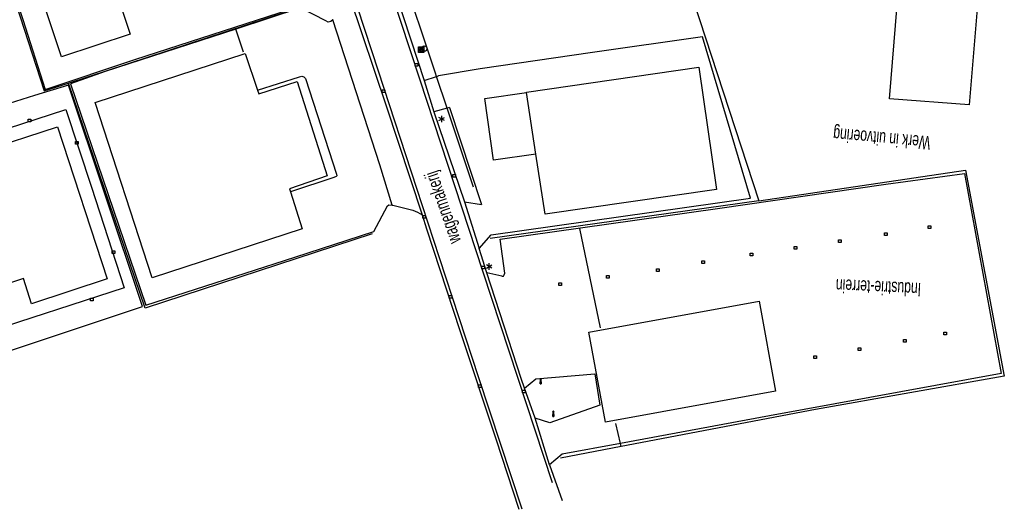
# Model space of a CAD drawing. Extents: x 99796 to 103543, y 406299 to 407646.
# Tile 61 of 85: x 101999 to 102182, y 406558 to 406650. Entities that reach past the tile are written whole.
import ezdxf
from ezdxf.enums import TextEntityAlignment as Align

# ---------------------------------------------------------------- set-up
doc = ezdxf.new("R2010")
doc.units = 0
for name, color, linetype in [('1103', 252, 'CONTINUOUS'), ('1106', 252, 'CONTINUOUS'), ('1110', 252, 'CONTINUOUS'), ('1701', 252, 'CONTINUOUS'), ('2004', 252, 'Hekwerk'), ('2701', 252, 'CONTINUOUS'), ('3001', 252, 'CONTINUOUS'), ('3202', 252, 'CONTINUOUS'), ('3203', 252, 'CONTINUOUS'), ('3605', 252, 'CONTINUOUS'), ('4501', 252, 'CONTINUOUS')]:
    doc.layers.add(name, color=color, linetype=linetype)
doc.linetypes.add('Hekwerk', pattern='A,4,-1,[1,dgnlstyle.shx,S=0.004,R=0,X=0,Y=0],-1', length=6)

# ---------------------------------------------------------------- blocks, each defined once
blk = doc.blocks.new('STRAATKOLK', base_point=(97500.879966, 403507.602474))
at = {"layer": '3605'}
blk.add_polyline3d([(97500.629966, 403507.352474, 0), (97500.629966, 403507.852474, 0), (97501.129966, 403507.852474, 0), (97501.129966, 403507.352474, 0)], close=True, dxfattribs=at)
blk = doc.blocks.new('LICHTMAST', base_point=(106423.199838, 404577.892233))
at = {"layer": '2701'}
for points in [[(106422.680222, 404577.592233, 0), (106423.719453, 404578.192234, 0)], [(106423.719453, 404577.592234, 0), (106422.680222, 404578.192233, 0)], [(106423.199838, 404577.292233, 0), (106423.199838, 404578.492233, 0)]]:
    blk.add_polyline3d(points, dxfattribs=at)
blk = doc.blocks.new('821', base_point=(97500.879966, 403507.602474))
at = {"layer": '3203'}
blk.add_circle((97500.879966, 403507.602474), 0.5, dxfattribs=at)
blk = doc.blocks.new('PAALTJE', base_point=(97500.879966, 403507.602474))
at = {"layer": '3001'}
for points in [[(97500.929966, 403508.552474, 0), (97500.979966, 403508.552474, 0), (97500.979966, 403508.502474, 0), (97500.929966, 403508.502474, 0), (97500.979966, 403507.602474, 0), (97500.779966, 403507.602474, 0), (97500.829966, 403508.502474, 0), (97500.779966, 403508.502474, 0), (97500.779966, 403508.552474, 0), (97500.829966, 403508.552474, 0)], [(97500.829966, 403508.552474, 0), (97500.779966, 403508.552474, 0), (97500.779966, 403508.502474, 0), (97500.829966, 403508.502474, 0), (97500.779966, 403507.602474, 0), (97500.979966, 403507.602474, 0), (97500.929966, 403508.502474, 0), (97500.979966, 403508.502474, 0), (97500.979966, 403508.552474, 0), (97500.929966, 403508.552474, 0)]]:
    blk.add_polyline3d(points, dxfattribs=at)
blk.add_arc((97500.879966, 403508.552474), 0.05, 0, 180, dxfattribs=at)
blk.add_arc((97500.879966, 403508.552474), 0.05, 0, 180, dxfattribs=at)
blk = doc.blocks.new('IMG-BRANDKRAAN-_OF_PUT', base_point=(97500.879966, 403507.602474))
at = {"layer": '3202'}
blk.add_polyline3d([(97500.379966, 403508.102474, 0), (97501.379966, 403508.102474, 0), (97501.379966, 403507.102474, 0), (97500.379966, 403507.102474, 0)], close=True, dxfattribs=at)
for points in [[(97500.416612, 403507.165485, 0), (97500.416612, 403508.044589, 0)], [(97500.438212, 403508.066188, 0), (97501.317777, 403508.066188, 0)], [(97501.317777, 403507.143885, 0), (97500.438212, 403507.143885, 0)], [(97500.686014, 403507.647112, 0), (97501.064867, 403507.647112, 0)], [(97501.064867, 403507.570218, 0), (97500.686014, 403507.570218, 0)], [(97501.339377, 403508.044589, 0), (97501.339377, 403507.165485, 0)]]:
    blk.add_polyline3d(points, dxfattribs=at)
for centre, radius, start, end in [((97500.438212, 403508.044589), 0.0216, 90, 180), ((97500.438212, 403507.165485), 0.0216, 180, 270), ((97500.729891, 403507.603433), 0.220693, 151.888112, 235.200633), ((97500.861966, 403507.458026), 0.411039, 88.615315, 142.645462), ((97500.874768, 403507.858815), 0.513782, 238.188568, 271.964555), ((97500.692137, 403507.608665), 0.038931, 99.048842, 260.951158), ((97500.888723, 403507.458258), 0.411032, 38.321444, 92.345755), ((97500.867946, 403507.861437), 0.51668, 272.710601, 302.730871), ((97501.05858, 403507.608665), 0.038957, 279.287799, 80.712201), ((97501.018321, 403507.605867), 0.220693, 305.766514, 29.079035), ((97501.317777, 403508.044589), 0.0216, 0, 90), ((97501.317777, 403507.165485), 0.0216, 270, 0)]:
    blk.add_arc(centre, radius, start, end, dxfattribs=at)

msp = doc.modelspace()

# ---------------------------------------------------------------- linework, layer by layer
at = {"layer": '1103'}
for points in [[(102068.092956, 406614.951752, 0.020171), (102065.791844, 406622.495837, 0.028), (102057.022139, 406649.498977, 0.004)], [(102042.986735, 406636.379994, 0.103), (102050.788983, 406638.89084, 0.103), (102051.249056, 406639.001109, 0.142), (102051.61488, 406638.890095, 0.154), (102051.906942, 406638.603993, 0.154), (102057.680025, 406620.756872, 0.106), (102057.742982, 406620.451026, 0.106), (102057.639047, 406620.310955, 0.106), (102057.17413, 406620.116867, 0.106), (102049.090623, 406617.448442, 0.106)], [(101992.241203, 406622.557677, 6.346), (101989.877879, 406621.782817, 0.145), (101988.207831, 406626.643948, 0.115), (102007.184832, 406632.776894, 0.196), (102012.006848, 406618.282907, 0.193), (102018.115952, 406599.514149, 0.199), (101990.831926, 406590.671055, 0.145), (101973.089485, 406584.70463, 0.031967)], [(101974.486842, 406580.502875, 0.013049), (101991.021915, 406585.88592, 0.202), (102021.520122, 406596.076079, 0.217)]]:
    msp.add_polyline3d(points, dxfattribs=at)
at = {"layer": '1106'}
for points in [[(102098.020821, 406563.124023, -0.101), (102085.057183, 406602.469049, -0.074), (102073.240935, 406638.431139, -0.041), (102062.509864, 406671.177931, 0.003), (102060.494854, 406677.272879, 0.003), (102059.553101, 406679.785959, 0.006), (102059.208884, 406682.087071, 0.018), (102059.496104, 406683.846898, 0.033), (102060.14803, 406685.455106, 0.024), (102060.836091, 406686.622985, 0.027), (102062.883883, 406688.319109, 0.027), (102064.464896, 406689.045168, 0.021), (102065.855919, 406689.276882, 0.024), (102074.041872, 406688.728891, 0.039), (102115.122884, 406685.59704, 0.072)], [(102060.18789, 406653.803177, -0.027194), (102060.219928, 406653.704084, -0.028), (102066.939979, 406633.499972, -0.106), (102073.665246, 406613.128222, -0.068692)], [(102074.028834, 406638.226993, -0.023), (102075.84603, 406632.389836, -0.02)], [(102075.84603, 406632.389836, -0.02), (102081.582978, 406615.583934, -0.044)], [(102081.582978, 406615.583934, -0.044), (102084.322184, 406606.892832, -0.002)], [(102073.665246, 406613.128222, -0.068692), (102074.510886, 406610.565968, -0.064), (102080.682947, 406591.565125, -0.052), (102087.424978, 406571.340151, -0.046), (102091.748922, 406558.262147, -0.058)], [(102085.765361, 406602.350585, 0.008928), (102084.322184, 406606.892832, -0.002)], [(102092.805415, 406580.828465, -0.03735), (102092.170998, 406582.638956, -0.041), (102085.765361, 406602.350585, 0.008928)], [(102094.773858, 406575.210728, -0.026023), (102092.805415, 406580.828465, -0.03735)], [(102097.46091, 406566.514037, -0.059), (102094.773858, 406575.210728, -0.026023)]]:
    msp.add_polyline3d(points, dxfattribs=at)
at = {"layer": '1110'}
for points in [[(101995.558201, 406681.109555, 0.248026), (101995.552986, 406680.63309, 0.25), (101989.211052, 406679.853015, 0.223), (101999.165027, 406649.614833, 0.235), (102003.376841, 406636.537947, 0.238), (102020.087003, 406642.150097, 0.235), (102055.295094, 406653.58711, 0.223), (102053.624301, 406658.712365, 0.226404)], [(102076.360866, 406638.985835, 0.054247), (102076.167151, 406639.568098, 0.054), (102069.627031, 406659.195907, 0.183), (102063.757836, 406677.278839, 0.225), (102064.644828, 406678.234749, 0.225401)], [(102061.24848, 406677.179001, 0.021329), (102063.932925, 406669.133864, 0.033), (102071.592121, 406645.790078, 0.045), (102074.028834, 406638.226993, -0.023)], [(102072.666868, 406618.048586, -0.088), (102065.522133, 406639.962979, -0.088), (102055.307015, 406671.293788, -0.088), (102055.128201, 406671.841778, -0.088)], [(102057.022139, 406649.498977, 0.004), (102056.673079, 406649.227031, 0.043), (102056.144088, 406649.107821, 0.049), (102055.742129, 406649.348102, 0.049), (102051.01101, 406651.753895, 0.067), (102038.930266, 406647.817008, 0.103762)], [(102057.102977, 406649.609245, 0.003201), (102057.022139, 406649.498977, 0.004)], [(102038.930266, 406647.817008, 0.103762), (102014.534085, 406639.866866, 0.178), (102008.0491, 406637.581028, 0.235), (102022.102012, 406596.289165, 0.208), (102049.957126, 406605.26786, 0.154), (102064.663827, 406610.060818, 0.049), (102067.23614, 406614.856012, 0.04), (102067.464872, 406615.018062, 0.028), (102068.092956, 406614.951752, 0.020171)], [(102084.322184, 406606.892832, -0.002), (102086.540966, 406609.426029, 0.171), (102134.967133, 406616.258956, 0.147), (102125.995889, 406646.366008, 0.204), (102105.436011, 406643.421166, 0.156)], [(102105.436011, 406643.421166, 0.156), (102084.531172, 406640.398093, 0.15), (102076.705082, 406639.097966, -0.023)], [(102074.028834, 406638.226993, -0.023), (102076.360866, 406638.985835, 0.054247)], [(102076.360866, 406638.985835, 0.054247), (102076.705082, 406639.097966, -0.023)], [(102078.340857, 406633.039899, 0.056765), (102076.360866, 406638.985835, 0.054247)], [(102021.520122, 406596.076079, 0.217), (102007.701158, 406637.328081, 0.229), (102001.354008, 406635.398008, 0.214), (101988.309904, 406631.319933, 0.208), (101961.11752, 406622.231714, 0.032778)], [(102078.340857, 406633.039899, 0.056765), (102075.84603, 406632.389836, -0.02)], [(102078.793853, 406633.157991, 0.003), (102078.340857, 406633.039899, 0.056765)], [(102083.242967, 406618.316062, 0.063), (102078.340857, 406633.039899, 0.056765)], [(102078.793853, 406633.157991, 0.003), (102084.734946, 406615.048982, 0.084)], [(102088.526174, 406601.690836, 0.132), (102088.836863, 406601.710953, 0.135), (102089.013814, 406601.925157, 0.135), (102089.092045, 406602.264903, 0.135), (102088.22517, 406608.596034, 0.153), (102128.773092, 406614.3151, 0.132), (102160.164996, 406618.87411, 0.168), (102174.851953, 406620.829888, 0.159), (102181.67892, 406583.540849, 0.234), (102138.503923, 406575.680859, 0.207), (102110.700592, 406570.512019, 0.133683)], [(102092.33491, 406558.211855, -0.088), (102084.277853, 406582.723893, -0.088), (102076.909228, 406605.142318, -0.088), (102072.666868, 406618.048586, -0.088)], [(102068.092956, 406614.951752, 0.020171), (102068.186834, 406614.942066, 0.019), (102071.944161, 406614.011116, 0.01), (102072.834878, 406613.663174, -0.022), (102073.665246, 406613.128222, -0.068692)], [(102081.582978, 406615.583934, -0.044), (102084.734946, 406615.048982, 0.084)], [(102088.526174, 406601.690836, 0.132), (102085.765361, 406602.350585, 0.008928)], [(102092.805415, 406580.828465, -0.03735), (102094.878911, 406582.564823, 0.144), (102105.900928, 406583.477892, 0.141), (102106.851994, 406577.641107, 0.141), (102097.501888, 406574.330069, 0.132), (102094.773858, 406575.210728, -0.026023)], [(102110.700592, 406570.512019, 0.133683), (102099.823862, 406568.489931, 0.105), (102097.46091, 406566.514037, -0.059)], [(102097.46091, 406566.514037, -0.059), (102099.814176, 406559.884138, -0.05)]]:
    msp.add_polyline3d(points, dxfattribs=at)
at = {"layer": '1701'}
for points in [[(102016.103922, 406656.314023, 5.367838), (102019.208952, 406646.826826, 5.371), (102006.389855, 406642.609052, 5.383), (102000.072881, 406661.802866, 5.389), (102009.196117, 406664.862074, 5.389)], [(102177.898868, 406659.875028, 8.01), (102175.728142, 406633.653082, 7.983), (102160.8579, 406634.78408, 7.953), (102162.32492, 406652.276181, 7.872), (102172.071024, 406651.619039, 7.959), (102172.82018, 406660.237126, 7.947), (102171.872839, 406660.35112, 7.947), (102172.050908, 406663.588025, 7.953), (102173.296, 406663.506, 7.952)], [(102012.694909, 406634.116135, 6.859), (102040.64688, 406643.221863, 6.856), (102042.986735, 406636.379994, 0.103)], [(102093.16565, 406635.954194, 7.506054), (102093.157827, 406636.004858, 7.506), (102125.276162, 406640.703939, 7.533)], [(102125.276162, 406640.703939, 7.533), (102128.583848, 406617.861949, 7.497), (102096.618994, 406613.288037, 7.53), (102094.918027, 406624.452732, 7.518205)], [(102042.986735, 406636.379994, 0.103), (102043.212115, 406635.720991, 6.856), (102050.334125, 406638.041101, 6.856), (102055.951863, 406620.439105, 6.883), (102048.903986, 406618.025862, 6.883), (102049.090623, 406617.448442, 0.106)], [(102094.918027, 406624.452732, 7.518205), (102086.990981, 406623.377986, 6.715594), (102085.40587, 406634.832881, 6.74222), (102093.16565, 406635.954194, 7.506054)], [(102094.918027, 406624.452732, 7.518205), (102093.16565, 406635.954194, 7.506054)], [(102049.090623, 406617.448442, 0.106), (102051.32617, 406610.53095, 6.865), (102023.319065, 406601.389088, 6.853), (102012.694909, 406634.116135, 6.859)], [(102005.631014, 406629.591025, 6.349), (102014.895066, 406601.218842, 6.286), (102000.788136, 406596.555896, 6.295), (101999.299138, 406601.247899, 6.346), (101989.648028, 406598.047875, 6.328), (101991.140007, 406593.380086, 6.289), (101977.084859, 406588.803939, 6.28), (101967.738106, 406617.163829, 6.304), (101981.842055, 406621.780954, 6.328), (101982.656, 406619.394, 6.334)], [(101992.241203, 406622.557677, 6.346), (101991.483851, 406624.956019, 6.346), (102005.631014, 406629.591025, 6.349)]]:
    msp.add_polyline3d(points, dxfattribs=at)
msp.add_polyline3d([(102104.781105, 406591.258906, 6.693), (102136.54293, 406597.05583, 6.771), (102139.58016, 406580.255143, 6.723), (102107.876822, 406574.464925, 6.762)], close=True, dxfattribs=at)
at = {"layer": '2004'}
for points in [[(102106.651946, 406681.799106, 0.12), (102115.144118, 406681.01009, 0.126), (102124.316155, 406652.994044, 0.159), (102136.520951, 406615.78808, 0.186)], [(101995.196848, 406680.706851, 0.322), (101988.965928, 406679.895856, 0.325), (102003.192066, 406636.264883, 0.325), (102007.688864, 406637.740843, 0.316265)], [(102007.688864, 406637.740843, 0.316265), (102055.701151, 406653.499939, 0.223), (102053.959577, 406658.829711, 0.222222)], [(102038.930266, 406647.817008, 0.103762), (102038.928031, 406647.824086, 0.253)], [(102040.377914, 406643.466987, 0.256), (102038.930266, 406647.817008, 0.103762)], [(102064.38592, 406609.629057, 0.139), (102022.014841, 406595.712863, 0.187), (102007.688864, 406637.740843, 0.316265)], [(102136.520951, 406615.78808, 0.186), (102175.057962, 406621.475108, 0.237), (102182.293966, 406583.045013, 0.255), (102147.053837, 406576.839052, 0.222), (102110.841035, 406569.914482, 0.110046)], [(102136.520951, 406615.78808, 0.186), (102086.391955, 406608.708166, 0.195)], [(102106.98685, 406592.094861, 0.189), (102103.10994, 406610.586829, 0.249)], [(102110.700592, 406570.512019, 0.133683), (102109.835952, 406574.189998, 0.111)], [(102110.841035, 406569.914482, 0.110046), (102099.504977, 406567.747108, 0.075)], [(102110.841035, 406569.914482, 0.110046), (102110.700592, 406570.512019, 0.133683)]]:
    msp.add_polyline3d(points, dxfattribs=at)

# ---------------------------------------------------------------- block references
at = {"layer": '2701'}
for p in [(102077.328323, 406631.028615, 0.123), (102086.178496, 406603.517719, 0.153)]:
    msp.add_blockref('LICHTMAST', p, dxfattribs=at)
at = {"layer": '3001'}
for p in [(102095.793097, 406581.59811, 0.354), (102098.16201, 406575.510986, 0.357)]:
    msp.add_blockref('PAALTJE', p, dxfattribs=at)
at = {"layer": '3202'}
msp.add_blockref('IMG-BRANDKRAAN-_OF_PUT', (102073.527, 406643.962, 0.101), dxfattribs=at)
at = {"layer": '3203'}
msp.add_blockref('821', (102074.085, 406644.161, 0.072), dxfattribs=at)
at = {"layer": '3605'}
for p in [(102072.610988, 406641.142033, -0.023), (102066.453084, 406636.192985, -0.064), (102000.398098, 406630.738042, 0.121), (102009.285896, 406626.595147, 0.157), (102079.654022, 406620.446183, -0.023), (102074.083968, 406612.770967, -0.076), (102160.170957, 406609.516181, 0.036), (102168.340891, 406610.866971, 0.036), (102151.600926, 406608.229838, 0.036), (102016.092001, 406606.157832, 0.163), (102135.122105, 406605.730168, 0.039), (102143.353879, 406606.977023, 0.036), (102126.097962, 406604.343988, 0.039), (102085.054948, 406603.293829, -0.023), (102117.630004, 406602.821834, 0.039), (102099.449097, 406600.234993, 0.051), (102108.33317, 406601.57498, 0.039), (102012.080981, 406597.34603, 0.118), (102078.992038, 406597.834043, -0.088), (102171.263009, 406591.014899, 0.093), (102163.727864, 406589.639895, 0.096), (102155.265122, 406588.064097, 0.057), (102147.016957, 406586.607136, 0.036), (102084.470078, 406581.193916, -0.085), (102092.673167, 406580.163129, -0.023)]:
    msp.add_blockref('STRAATKOLK', p, dxfattribs=at)

# ---------------------------------------------------------------- texts
at = {"layer": '4501', "width": 0.68}
for s, rotation, p in [('Werk in uitvoering', 174.872855, (102159.451231, 406627.651639, 0.045)), ('wagenmakerij', 109.035528, (102077.779084, 406614.610888, -0.085)), ('Industrie-terrein', 177.324989, (102158.800422, 406599.517129, -0.075972))]:
    msp.add_text(s, height=2.5, rotation=rotation, dxfattribs=at).set_placement(p, align=Align.MIDDLE)

doc.saveas('drawing.dxf')
